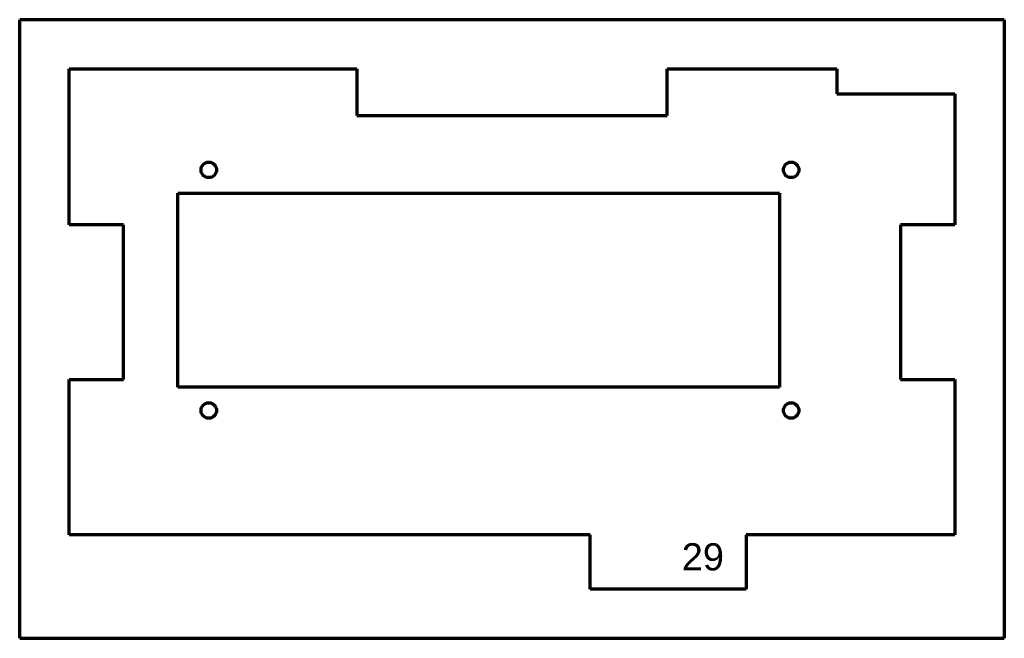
# Model space of a CAD drawing. Header units: millimetres. Extents: x 68 to 195, y 75 to 154.
import ezdxf

# ---------------------------------------------------------------- set-up
doc = ezdxf.new("R2010")
doc.units = ezdxf.units.MM
doc.layers.add('1', color=7, linetype='Continuous', true_color=0xffffff)
doc.styles.add('Arial', font='Arial')

msp = doc.modelspace()

# ---------------------------------------------------------------- linework, layer by layer
at = {"layer": '1', "color": 8, "linetype": 'Continuous', "lineweight": 70}
for p, q in [((68.25836, 74.724357), (68.25836, 154.424357)), ((195.05836, 154.424357), (68.25836, 154.424357)), ((195.05836, 154.424357), (195.05836, 74.724357)), ((68.25836, 74.724357), (195.05836, 74.724357))]:
    msp.add_line(p, q, dxfattribs=at)
at = {"layer": '1', "color": 175, "linetype": 'Continuous', "lineweight": 70}
for p, q in [((74.60836, 148.074357), (111.65836, 148.074357)), ((74.60836, 127.974357), (74.60836, 148.074357)), ((111.65836, 148.074357), (111.65836, 142.074357)), ((151.65836, 142.074357), (151.65836, 148.074357)), ((151.65836, 148.074357), (173.50836, 148.074357)), ((173.50836, 148.074357), (173.50836, 144.874357)), ((173.50836, 144.874357), (188.70836, 144.874357)), ((188.70836, 144.874357), (188.70836, 127.974357)), ((111.65836, 142.074357), (151.65836, 142.074357)), ((88.60836, 107.074357), (88.60836, 132.074357)), ((88.60836, 132.074357), (166.10836, 132.074357)), ((166.10836, 132.074357), (166.10836, 107.074357)), ((81.60836, 127.974357), (74.60836, 127.974357)), ((81.60836, 108.074357), (81.60836, 127.974357)), ((181.70836, 127.974357), (181.70836, 108.074357)), ((188.70836, 127.974357), (181.70836, 127.974357)), ((74.60836, 108.074357), (81.60836, 108.074357)), ((74.60836, 88.074357), (74.60836, 108.074357)), ((181.70836, 108.074357), (188.70836, 108.074357)), ((188.70836, 108.074357), (188.70836, 88.074357)), ((166.10836, 107.074357), (88.60836, 107.074357)), ((141.70836, 88.074357), (74.60836, 88.074357)), ((141.70836, 81.074357), (141.70836, 88.074357)), ((161.80836, 88.074357), (161.80836, 81.074357)), ((188.70836, 88.074357), (161.80836, 88.074357)), ((161.80836, 81.074357), (141.70836, 81.074357))]:
    msp.add_line(p, q, dxfattribs=at)
for centre in [(92.60836, 135.074357), (167.60836, 135.074357), (92.60836, 104.074357), (167.60836, 104.074357)]:
    msp.add_circle(centre, 1, dxfattribs=at)

# ---------------------------------------------------------------- texts
at = {"layer": '1', "color": 18, "linetype": 'Continuous', "lineweight": 13, "insert": (153.521209, 71.202648), "char_height": 3.5, "attachment_point": 7, "line_spacing_factor": 1.047437, "style": 'Arial'}
msp.add_mtext('\\fArial|b0|i0;\\W1.0000;29\\P\\P ', dxfattribs=at)

doc.saveas('drawing.dxf')
